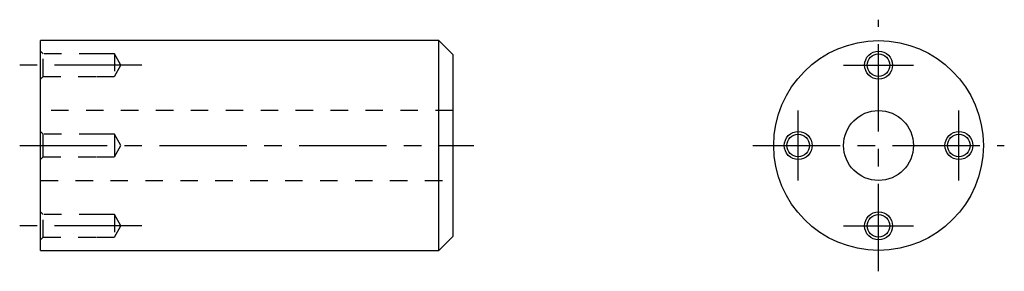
# Model space of a CAD drawing. Extents: x 133 to 274, y 135 to 171.
import ezdxf

# ---------------------------------------------------------------- set-up
doc = ezdxf.new("R2010")
doc.units = 0
doc.header["$LTSCALE"] = 10
doc.linetypes.add('CENTER', pattern=[2, 1.25, -0.25, 0.25, -0.25])
doc.linetypes.add('DOT', pattern=[0.5, 0.25, -0.25])
doc.layers.get('0').update_dxf_attribs({"linetype": 'CONTINUOUS'})

# ---------------------------------------------------------------- blocks, each defined once
blk = doc.blocks.new('AID3')
at = {"color": 7, "linetype": 'CONTINUOUS'}
for centre, radius in [((256.199992, 152.9234), 15), ((256.199992, 164.4234), 2), ((256.199992, 164.4234), 1.621), ((256.199992, 152.9234), 5), ((244.699992, 152.9234), 2), ((244.699992, 152.9234), 1.621), ((267.699992, 152.9234), 2), ((267.699992, 152.9234), 1.621), ((256.199992, 141.4234), 2), ((256.199992, 141.4234), 1.621)]:
    blk.add_circle(centre, radius, dxfattribs=at)
blk = doc.blocks.new('AID27')
at = {"color": 7, "linetype": 'CONTINUOUS'}
for p, q in [((136.265952, 152.9234), (136.265952, 167.9234)), ((193.265952, 167.9234), (136.265952, 167.9234)), ((193.265952, 152.9234), (193.265952, 167.9234)), ((195.265952, 165.9234), (193.265952, 167.9234)), ((195.265952, 165.9234), (195.265952, 152.9234)), ((136.265952, 137.9234), (136.265952, 152.9234)), ((193.265952, 137.9234), (193.265952, 152.9234)), ((195.265952, 152.9234), (195.265952, 139.9234)), ((193.265952, 137.9234), (195.265952, 139.9234)), ((136.265952, 137.9234), (193.265952, 137.9234))]:
    blk.add_line(p, q, dxfattribs=at)
at = {"color": 9, "linetype": 'DOT'}
for p, q in [((136.644952, 166.0444), (136.265952, 166.4234)), ((136.644952, 162.8024), (136.644952, 166.0444)), ((144.265952, 166.0444), (136.644952, 166.0444)), ((146.830067, 166.0444), (144.265952, 166.0444)), ((146.830067, 166.0444), (146.830067, 162.8024)), ((147.765952, 164.4234), (146.830067, 166.0444)), ((146.830067, 162.8024), (147.765952, 164.4234)), ((136.265952, 162.4234), (136.644952, 162.8024)), ((136.644952, 162.8024), (144.265952, 162.8024)), ((144.265952, 162.8024), (146.830067, 162.8024)), ((195.265952, 157.9234), (136.265952, 157.9234)), ((136.644952, 154.5444), (136.265952, 154.9234)), ((136.644952, 152.9234), (136.644952, 154.5444)), ((144.265952, 154.5444), (136.644952, 154.5444)), ((146.830067, 154.5444), (144.265952, 154.5444)), ((146.830067, 154.5444), (146.830067, 152.9234)), ((147.765952, 152.9234), (146.830067, 154.5444)), ((136.644952, 151.3024), (136.644952, 152.9234)), ((146.830067, 152.9234), (146.830067, 151.3024)), ((146.830067, 151.3024), (147.765952, 152.9234)), ((136.265952, 150.9234), (136.644952, 151.3024)), ((136.644952, 151.3024), (144.265952, 151.3024)), ((144.265952, 151.3024), (146.830067, 151.3024)), ((136.265952, 147.9234), (195.265952, 147.9234)), ((136.644952, 143.0444), (136.265952, 143.4234)), ((136.644952, 139.8024), (136.644952, 143.0444)), ((144.265952, 143.0444), (136.644952, 143.0444)), ((146.830067, 143.0444), (144.265952, 143.0444)), ((146.830067, 143.0444), (146.830067, 139.8024)), ((147.765952, 141.4234), (146.830067, 143.0444)), ((146.830067, 139.8024), (147.765952, 141.4234)), ((136.265952, 139.4234), (136.644952, 139.8024)), ((136.644952, 139.8024), (144.265952, 139.8024)), ((144.265952, 139.8024), (146.830067, 139.8024))]:
    blk.add_line(p, q, dxfattribs=at)

msp = doc.modelspace()

# ---------------------------------------------------------------- linework, layer by layer
at = {"color": 1, "linetype": 'CENTER'}
for p, q in [((256.199992, 134.9234), (256.199992, 170.9234)), ((150.765952, 164.4234), (133.265952, 164.4234)), ((251.199992, 164.4234), (261.199992, 164.4234)), ((244.699992, 147.9234), (244.699992, 157.9234)), ((267.699992, 147.9234), (267.699992, 157.9234)), ((133.265952, 152.9234), (198.265952, 152.9234)), ((238.199992, 152.9234), (274.199992, 152.9234)), ((150.765952, 141.4234), (133.265952, 141.4234)), ((251.199992, 141.4234), (261.199992, 141.4234))]:
    msp.add_line(p, q, dxfattribs=at)

# ---------------------------------------------------------------- block references
for name in ['AID27', 'AID3']:
    msp.add_blockref(name, (0, 0))

doc.saveas('drawing.dxf')
